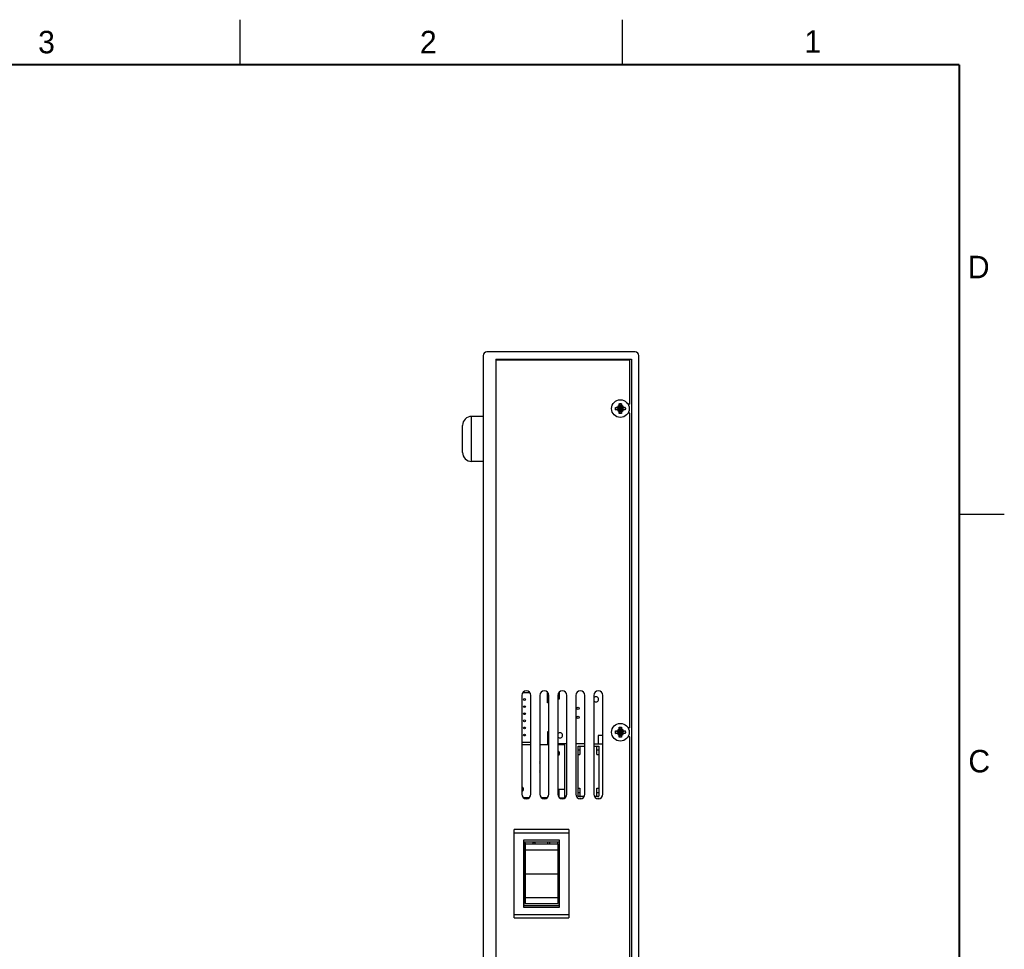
# Model space of a CAD drawing. Header units: inches. Extents: x 0 to 34, y 0 to 22.
# Tile 24 of 24: x 23.1 to 34, y 11.7 to 22. Entities that reach past the tile are written whole.
import ezdxf

# ---------------------------------------------------------------- set-up
doc = ezdxf.new("R2010")
doc.units = ezdxf.units.IN
doc.header["$LTSCALE"] = 1.87
doc.header["$MEASUREMENT"] = 0
doc.layers.get('0').update_dxf_attribs({"linetype": 'CONTINUOUS'})
doc.styles.get("Standard").update_dxf_attribs({"font": 'txt', "width": 0.8})

msp = doc.modelspace()

# ---------------------------------------------------------------- linework, layer by layer
at = {"color": 2, "linetype": 'CONTINUOUS'}
for p, q in [((25.5, 22), (25.5, 21.5)), ((29.75, 22), (29.75, 21.5)), ((33.5, 16.5), (34, 16.5))]:
    msp.add_line(p, q, dxfattribs=at)
at = {"color": 7, "linetype": 'CONTINUOUS'}
for p, q in [((29.8958, 18.3037), (28.2458, 18.3037)), ((28.2058, 18.2637), (28.2058, 6.2837)), ((28.3458, 18.2237), (28.3458, 6.3237)), ((28.3458, 18.2237), (29.8558, 18.2237)), ((29.8358, 18.2137), (28.3458, 18.2137)), ((28.3808, 18.2237), (28.3808, 18.2137)), ((28.4558, 18.2237), (28.4558, 18.2137)), ((28.4708, 18.2237), (28.4708, 18.2137)), ((28.4858, 18.2137), (28.4858, 18.2237)), ((28.7358, 18.2137), (28.7358, 18.2237)), ((29.4058, 18.2137), (29.4058, 18.2237)), ((29.5758, 18.2237), (29.5758, 18.2137)), ((29.6908, 18.2237), (29.6908, 18.2137)), ((29.7135, 18.2137), (29.7135, 18.2237)), ((29.717, 18.2137), (29.717, 18.2237)), ((29.7746, 18.2237), (29.7746, 18.2137)), ((29.7782, 18.2237), (29.7782, 18.2137)), ((29.8008, 18.2237), (29.8008, 18.2137)), ((29.8358, 17.7237), (29.8358, 18.2137)), ((29.8558, 18.2237), (29.8558, 6.3237)), ((29.9358, 6.2837), (29.9358, 18.2637)), ((29.6769, 17.6873), (29.6979, 17.6806)), ((29.6769, 17.6601), (29.6979, 17.6668)), ((29.6979, 17.6668), (29.7638, 17.6806)), ((29.7006, 17.6806), (29.6979, 17.6806)), ((29.6979, 17.6806), (29.7638, 17.6668)), ((29.6979, 17.6668), (29.7006, 17.6668)), ((29.7154, 17.6891), (29.7006, 17.6806)), ((29.7045, 17.6884), (29.7006, 17.6806)), ((29.7006, 17.6668), (29.761, 17.6806)), ((29.7006, 17.6806), (29.761, 17.6668)), ((29.7045, 17.659), (29.7006, 17.6668)), ((29.7006, 17.6668), (29.7154, 17.6583)), ((29.7118, 17.6547), (29.7499, 17.6927)), ((29.7118, 17.6927), (29.7499, 17.6547)), ((29.7239, 17.7039), (29.7154, 17.6891)), ((29.7154, 17.6583), (29.7239, 17.6435)), ((29.7161, 17.7001), (29.7239, 17.7039)), ((29.7239, 17.6435), (29.7161, 17.6473)), ((29.7172, 17.7276), (29.7239, 17.7067)), ((29.7172, 17.6198), (29.7239, 17.6408)), ((29.7239, 17.6408), (29.7377, 17.7067)), ((29.7239, 17.7067), (29.7239, 17.7039)), ((29.7377, 17.6408), (29.7239, 17.7067)), ((29.7239, 17.6435), (29.7377, 17.7039)), ((29.7377, 17.6435), (29.7239, 17.7039)), ((29.7239, 17.6435), (29.7239, 17.6408)), ((29.7445, 17.7276), (29.7377, 17.7067)), ((29.7377, 17.7039), (29.7377, 17.7067)), ((29.7463, 17.6891), (29.7377, 17.7039)), ((29.7377, 17.7039), (29.7456, 17.7001)), ((29.7377, 17.6435), (29.7463, 17.6583)), ((29.7456, 17.6473), (29.7377, 17.6435)), ((29.7377, 17.6408), (29.7377, 17.6435)), ((29.7445, 17.6198), (29.7377, 17.6408)), ((29.761, 17.6806), (29.7463, 17.6891)), ((29.7463, 17.6583), (29.761, 17.6668)), ((29.7572, 17.6884), (29.761, 17.6806)), ((29.761, 17.6668), (29.7572, 17.659)), ((29.7638, 17.6806), (29.761, 17.6806)), ((29.761, 17.6668), (29.7638, 17.6668)), ((29.7848, 17.6873), (29.7638, 17.6806)), ((29.7848, 17.6601), (29.7638, 17.6668)), ((29.8358, 17.7237), (29.8156, 17.7237)), ((28.0758, 17.0862), (28.0758, 17.5862)), ((28.2058, 17.5862), (28.0758, 17.5862)), ((29.8358, 17.6237), (29.8156, 17.6237)), ((29.8358, 14.1237), (29.8358, 17.6237)), ((27.9758, 17.1862), (27.9758, 17.4862)), ((28.2058, 17.0862), (28.0758, 17.0862)), ((28.6358, 14.4837), (28.6358, 13.3837)), ((28.6487, 14.5172), (28.7229, 14.5172)), ((28.7358, 13.3837), (28.7358, 14.4837)), ((28.8358, 14.4837), (28.8358, 13.3837)), ((28.9218, 14.4017), (28.9218, 14.5184)), ((28.9358, 13.3837), (28.9358, 14.4837)), ((29.0358, 14.4837), (29.0358, 13.3837)), ((29.0538, 14.4447), (29.0538, 14.5221)), ((29.1358, 13.3837), (29.1358, 14.4837)), ((29.2358, 14.4837), (29.2358, 13.3837)), ((29.3358, 13.3837), (29.3358, 14.4837)), ((29.4358, 14.4837), (29.4358, 13.3837)), ((29.5358, 13.3837), (29.5358, 14.4837)), ((28.9358, 14.4017), (28.9218, 14.4017)), ((29.0358, 14.4447), (29.0538, 14.4447)), ((29.7172, 14.1276), (29.7239, 14.1067)), ((29.7445, 14.1276), (29.7377, 14.1067)), ((29.8358, 14.1237), (29.8156, 14.1237)), ((28.9218, 14.0777), (28.9218, 13.9447)), ((28.9358, 14.0777), (28.9218, 14.0777)), ((29.4828, 14.0357), (29.4828, 13.9447)), ((29.5358, 14.0357), (29.4828, 14.0357)), ((29.6769, 14.0873), (29.6979, 14.0806)), ((29.6769, 14.0601), (29.6979, 14.0668)), ((29.6979, 14.0668), (29.7638, 14.0806)), ((29.7006, 14.0806), (29.6979, 14.0806)), ((29.6979, 14.0806), (29.7638, 14.0668)), ((29.6979, 14.0668), (29.7006, 14.0668)), ((29.7154, 14.0891), (29.7006, 14.0806)), ((29.7045, 14.0884), (29.7006, 14.0806)), ((29.7006, 14.0668), (29.761, 14.0806)), ((29.7006, 14.0806), (29.761, 14.0668)), ((29.7045, 14.059), (29.7006, 14.0668)), ((29.7006, 14.0668), (29.7154, 14.0583)), ((29.7118, 14.0547), (29.7499, 14.0927)), ((29.7118, 14.0927), (29.7499, 14.0547)), ((29.7239, 14.1039), (29.7154, 14.0891)), ((29.7154, 14.0583), (29.7239, 14.0435)), ((29.7161, 14.1001), (29.7239, 14.1039)), ((29.7239, 14.0435), (29.7161, 14.0473)), ((29.7172, 14.0198), (29.7239, 14.0408)), ((29.7239, 14.0408), (29.7377, 14.1067)), ((29.7239, 14.1067), (29.7239, 14.1039)), ((29.7377, 14.0408), (29.7239, 14.1067)), ((29.7239, 14.0435), (29.7377, 14.1039)), ((29.7377, 14.0435), (29.7239, 14.1039)), ((29.7239, 14.0435), (29.7239, 14.0408)), ((29.7377, 14.1039), (29.7377, 14.1067)), ((29.7463, 14.0891), (29.7377, 14.1039)), ((29.7377, 14.1039), (29.7456, 14.1001)), ((29.7377, 14.0435), (29.7463, 14.0583)), ((29.7456, 14.0473), (29.7377, 14.0435)), ((29.7377, 14.0408), (29.7377, 14.0435)), ((29.7445, 14.0198), (29.7377, 14.0408)), ((29.761, 14.0806), (29.7463, 14.0891)), ((29.7463, 14.0583), (29.761, 14.0668)), ((29.7572, 14.0884), (29.761, 14.0806)), ((29.761, 14.0668), (29.7572, 14.059)), ((29.7638, 14.0806), (29.761, 14.0806)), ((29.761, 14.0668), (29.7638, 14.0668)), ((29.7848, 14.0873), (29.7638, 14.0806)), ((29.7848, 14.0601), (29.7638, 14.0668)), ((29.8358, 14.0237), (29.8156, 14.0237)), ((29.8358, 10.5237), (29.8358, 14.0237)), ((28.6358, 13.9622), (28.7358, 13.9622)), ((28.7358, 13.9347), (28.6358, 13.9347)), ((28.9358, 13.9347), (28.8358, 13.9347)), ((28.9358, 13.9447), (28.9218, 13.9447)), ((29.1358, 13.9447), (29.0358, 13.9447)), ((29.1118, 13.9347), (29.0358, 13.9347)), ((29.1118, 13.3447), (29.1118, 13.9347)), ((29.3358, 13.9447), (29.2358, 13.9447)), ((29.2598, 13.3622), (29.2598, 13.9172)), ((29.2598, 13.9172), (29.3358, 13.9172)), ((29.2798, 13.9172), (29.2798, 13.8272)), ((29.4358, 13.9447), (29.5358, 13.9447)), ((29.4358, 13.9172), (29.4898, 13.9172)), ((29.4698, 13.8272), (29.4698, 13.9172)), ((29.4898, 13.9172), (29.4898, 13.3622)), ((29.2598, 13.8772), (29.2798, 13.8772)), ((29.2598, 13.8272), (29.2798, 13.8272)), ((29.4698, 13.8772), (29.4898, 13.8772)), ((29.4698, 13.8272), (29.4898, 13.8272)), ((29.0478, 13.4357), (29.0478, 13.3512)), ((29.1118, 13.4357), (29.0478, 13.4357)), ((29.2598, 13.4522), (29.2798, 13.4522)), ((29.2598, 13.4022), (29.2798, 13.4022)), ((29.2598, 13.3622), (29.331, 13.3622)), ((29.2798, 13.4522), (29.2798, 13.3622)), ((29.4407, 13.3622), (29.4898, 13.3622)), ((29.4698, 13.3622), (29.4698, 13.4522)), ((29.4698, 13.4522), (29.4898, 13.4522)), ((29.4698, 13.4022), (29.4898, 13.4022)), ((28.7171, 13.3447), (28.6546, 13.3447)), ((28.9171, 13.3447), (28.8546, 13.3447)), ((29.0546, 13.3447), (29.1118, 13.3447)), ((29.0957, 13.3347), (29.0759, 13.3347)), ((29.2957, 13.3347), (29.2759, 13.3347)), ((29.4957, 13.3347), (29.4759, 13.3347)), ((28.5508, 12.0073), (28.5508, 12.9913)), ((29.1578, 12.9913), (28.5508, 12.9913)), ((29.1578, 12.9513), (28.5508, 12.9513)), ((29.1578, 12.9913), (29.1578, 12.0073)), ((28.6568, 12.1233), (28.6568, 12.8753)), ((28.6568, 12.8753), (29.0518, 12.8753)), ((28.6568, 12.8553), (29.0518, 12.8553)), ((28.6628, 12.1433), (28.6628, 12.8553)), ((28.6718, 12.8307), (28.6718, 12.1667)), ((28.6718, 12.8307), (29.0368, 12.8307)), ((28.7598, 12.8307), (28.7598, 12.8522)), ((28.7598, 12.8522), (28.7798, 12.8522)), ((28.7798, 12.8553), (28.7798, 12.8307)), ((28.9218, 12.8553), (28.9218, 12.8307)), ((28.9468, 12.8307), (28.9468, 12.8553)), ((29.0368, 12.8307), (29.0368, 12.1667)), ((29.0518, 12.8753), (29.0518, 12.1233)), ((28.6628, 12.7622), (28.6718, 12.7622)), ((28.6718, 12.7347), (28.6628, 12.7347)), ((28.6718, 12.7087), (28.6628, 12.7087)), ((28.6718, 12.7648), (29.0368, 12.7648)), ((29.0518, 12.7447), (29.0368, 12.7447)), ((29.0518, 12.7347), (29.0368, 12.7347)), ((28.6718, 12.6587), (28.6628, 12.6587)), ((28.6718, 12.6227), (28.6628, 12.6227)), ((28.6718, 12.4993), (29.0368, 12.4993)), ((28.6718, 12.3747), (28.6628, 12.3747)), ((28.6718, 12.3387), (28.6628, 12.3387)), ((28.6718, 12.2887), (28.6628, 12.2887)), ((28.6718, 12.2338), (29.0368, 12.2338)), ((28.6718, 12.1667), (29.0368, 12.1667)), ((29.0518, 12.2357), (29.0478, 12.2357)), ((29.0478, 12.2357), (29.0478, 12.1447)), ((28.5508, 12.0473), (29.1578, 12.0473)), ((29.0518, 12.1433), (28.6568, 12.1433)), ((29.0518, 12.1233), (28.6568, 12.1233)), ((28.6628, 12.1447), (29.0518, 12.1447)), ((28.5508, 12.0073), (29.1578, 12.0073))]:
    msp.add_line(p, q, dxfattribs=at)
at = {"color": 7, "linetype": 'CONTINUOUS', "const_width": 0.02}
for points in [[(33.5, 21.5), (0.5, 21.5)], [(33.5, 0.5), (33.5, 21.5)]]:
    msp.add_lwpolyline(points, dxfattribs=at)
at = {"color": 7, "linetype": 'CONTINUOUS'}
for centre, radius in [((29.7308, 17.6737), 0.0984), ((28.6648, 14.4372), 0.01), ((28.6648, 14.3582), 0.01), ((29.2598, 14.3397), 0.014), ((28.6648, 14.2792), 0.01), ((29.2598, 14.2397), 0.014), ((28.6648, 14.2002), 0.01), ((28.6648, 14.1212), 0.01), ((29.7308, 14.0737), 0.0984), ((28.6648, 14.0422), 0.01)]:
    msp.add_circle(centre, radius, dxfattribs=at)
for centre, radius, start, end in [((28.2458, 18.2637), 0.04, 90, 180), ((29.8958, 18.2637), 0.04, 0, 90), ((29.7308, 17.6737), 0.0337, 168.18933, 191.81067), ((29.7308, 17.6737), 0.0365, 113.44647, 156.55353), ((29.7308, 17.6737), 0.0365, 203.44647, 246.55353), ((29.7308, 17.6737), 0.0337, 78.18933, 101.81067), ((29.7308, 17.6737), 0.0337, 258.18933, 281.81067), ((29.7308, 17.6737), 0.0365, 23.44647, 66.55353), ((29.7308, 17.6737), 0.0365, 293.44647, 336.55353), ((29.7308, 17.6737), 0.0337, 348.18933, 11.81067), ((28.0758, 17.4862), 0.1, 90, 180), ((28.0758, 17.1862), 0.1, 180, 270), ((28.6858, 14.4837), 0.05, 0, 180), ((28.8858, 14.4837), 0.05, 0, 180), ((29.0858, 14.4837), 0.05, 0, 180), ((29.2858, 14.4837), 0.05, 0, 180), ((29.4858, 14.4837), 0.05, 0, 180), ((29.4598, 14.4397), 0.029, 214.13084, 145.86916), ((29.0598, 14.0397), 0.029, 214.13084, 145.86916), ((29.7308, 14.0737), 0.0337, 168.18933, 191.81067), ((29.7308, 14.0737), 0.0365, 113.44647, 156.55353), ((29.7308, 14.0737), 0.0365, 203.44647, 246.55353), ((29.7308, 14.0737), 0.0337, 78.18933, 101.81067), ((29.7308, 14.0737), 0.0337, 258.18933, 281.81067), ((29.7308, 14.0737), 0.0365, 23.44647, 66.55353), ((29.7308, 14.0737), 0.0365, 293.44647, 336.55353), ((29.7308, 14.0737), 0.0337, 348.18933, 11.81067), ((29.0248, 13.8397), 0.029, 292.29596, 67.70404), ((28.8248, 13.7397), 0.014, 321.79702, 38.20298), ((28.8248, 13.6397), 0.014, 321.79702, 38.20298), ((28.6248, 13.4397), 0.029, 292.29596, 67.70404), ((28.6858, 13.3837), 0.05, 180, 360), ((28.8858, 13.3837), 0.05, 180, 360), ((29.0858, 13.3837), 0.05, 180, 360), ((29.2858, 13.3837), 0.05, 180, 360), ((29.4858, 13.3837), 0.05, 180, 360), ((28.6648, 12.8422), 0.01, 258.45977, 101.54023), ((29.0598, 12.8397), 0.029, 147.52142, 198.0836), ((29.0598, 12.8397), 0.029, 217.51496, 253.98406), ((29.0248, 12.6397), 0.029, 21.39914, 65.55177), ((29.0248, 12.6397), 0.029, 294.44823, 338.60086)]:
    msp.add_arc(centre, radius, start, end, dxfattribs=at)
for points, knots in [([(29.6752, 17.6737), (29.6752, 17.6744), (29.6752, 17.6757), (29.6753, 17.6776), (29.6755, 17.6796), (29.6758, 17.6816), (29.6761, 17.6835), (29.6765, 17.6854), (29.6768, 17.6867), (29.6769, 17.6873)], [0, 0, 0, 0, 0.1428588, 0.2857114, 0.4285757, 0.5714259, 0.71429, 0.857142, 1, 1, 1, 1]), ([(29.6769, 17.6601), (29.6768, 17.6607), (29.6765, 17.662), (29.6761, 17.6639), (29.6758, 17.6659), (29.6755, 17.6678), (29.6753, 17.6698), (29.6752, 17.6717), (29.6752, 17.6731), (29.6752, 17.6737)], [0, 0, 0, 0, 0.1428581, 0.28571, 0.4285741, 0.5714243, 0.7142886, 0.8571412, 1, 1, 1, 1]), ([(29.6769, 17.6873), (29.6776, 17.6874), (29.6791, 17.6875), (29.6814, 17.6876), (29.6836, 17.6877), (29.6859, 17.6878), (29.6881, 17.6879), (29.6902, 17.688), (29.6922, 17.6881), (29.694, 17.6882), (29.6957, 17.6882), (29.6968, 17.6882), (29.6973, 17.6883)], [0, 0, 0, 0, 0.1066423, 0.2171959, 0.3296411, 0.4418773, 0.551577, 0.6557475, 0.7519173, 0.8405428, 0.9228194, 1, 1, 1, 1]), ([(29.6973, 17.6592), (29.6968, 17.6592), (29.6957, 17.6592), (29.6941, 17.6593), (29.6923, 17.6593), (29.6904, 17.6594), (29.6883, 17.6595), (29.6861, 17.6596), (29.6838, 17.6597), (29.6815, 17.6598), (29.6792, 17.6599), (29.6777, 17.66), (29.6769, 17.6601)], [0, 0, 0, 0, 0.0763278, 0.1568481, 0.2432053, 0.3369839, 0.4391958, 0.5483589, 0.6620583, 0.777248, 0.8908715, 1, 1, 1, 1]), ([(29.6973, 17.6883), (29.6979, 17.6883), (29.6989, 17.6883), (29.7004, 17.6883), (29.7019, 17.6884), (29.7032, 17.6884), (29.7041, 17.6884), (29.7045, 17.6884)], [0, 0, 0, 0, 0.2299252, 0.4428537, 0.6408061, 0.8258295, 1, 1, 1, 1]), ([(29.7045, 17.659), (29.7041, 17.659), (29.7032, 17.659), (29.7019, 17.6591), (29.7004, 17.6591), (29.6989, 17.6591), (29.6979, 17.6592), (29.6973, 17.6592)], [0, 0, 0, 0, 0.1749949, 0.3604938, 0.5585088, 0.7710246, 1, 1, 1, 1]), ([(29.7045, 17.6884), (29.7048, 17.6886), (29.7054, 17.689), (29.7063, 17.6895), (29.7072, 17.6901), (29.7082, 17.6906), (29.7091, 17.6911), (29.71, 17.6917), (29.7109, 17.6922), (29.7115, 17.6925), (29.7118, 17.6927)], [0, 0, 0, 0, 0.1266376, 0.2522776, 0.377207, 0.5017085, 0.6260527, 0.7504309, 0.8750222, 1, 1, 1, 1]), ([(29.7118, 17.6547), (29.7115, 17.6549), (29.7109, 17.6552), (29.71, 17.6558), (29.7091, 17.6563), (29.7082, 17.6568), (29.7072, 17.6574), (29.7063, 17.6579), (29.7054, 17.6584), (29.7048, 17.6588), (29.7045, 17.659)], [0, 0, 0, 0, 0.1249809, 0.2495744, 0.3739541, 0.4982993, 0.6228007, 0.7477287, 0.873366, 1, 1, 1, 1]), ([(29.7118, 17.6927), (29.712, 17.693), (29.7124, 17.6936), (29.7129, 17.6946), (29.7134, 17.6955), (29.714, 17.6964), (29.7145, 17.6973), (29.715, 17.6982), (29.7156, 17.6991), (29.7159, 17.6998), (29.7161, 17.7001)], [0, 0, 0, 0, 0.1249809, 0.2495744, 0.3739541, 0.4982992, 0.6228007, 0.7477287, 0.873366, 1, 1, 1, 1]), ([(29.7161, 17.6473), (29.7159, 17.6477), (29.7156, 17.6483), (29.715, 17.6492), (29.7145, 17.6501), (29.714, 17.651), (29.7134, 17.6519), (29.7129, 17.6529), (29.7124, 17.6538), (29.712, 17.6544), (29.7118, 17.6547)], [0, 0, 0, 0, 0.1266371, 0.2522768, 0.3772061, 0.5017075, 0.6260518, 0.7504303, 0.8750219, 1, 1, 1, 1]), ([(29.7161, 17.7001), (29.7161, 17.7005), (29.7161, 17.7014), (29.7162, 17.7027), (29.7162, 17.7041), (29.7162, 17.7056), (29.7163, 17.7067), (29.7163, 17.7072)], [0, 0, 0, 0, 0.1749949, 0.3604938, 0.5585088, 0.7710246, 1, 1, 1, 1]), ([(29.7163, 17.6402), (29.7163, 17.6407), (29.7162, 17.6418), (29.7162, 17.6433), (29.7162, 17.6447), (29.7161, 17.6461), (29.7161, 17.6469), (29.7161, 17.6473)], [0, 0, 0, 0, 0.2299253, 0.4428538, 0.6408061, 0.8258295, 1, 1, 1, 1]), ([(29.7163, 17.7072), (29.7163, 17.7078), (29.7163, 17.7088), (29.7164, 17.7105), (29.7164, 17.7123), (29.7165, 17.7142), (29.7166, 17.7162), (29.7167, 17.7185), (29.7168, 17.7208), (29.7169, 17.7231), (29.7171, 17.7254), (29.7172, 17.7269), (29.7172, 17.7276)], [0, 0, 0, 0, 0.0763278, 0.1568481, 0.2432053, 0.3369839, 0.4391958, 0.5483589, 0.6620583, 0.777248, 0.8908715, 1, 1, 1, 1]), ([(29.7172, 17.6198), (29.7172, 17.6205), (29.7171, 17.622), (29.7169, 17.6242), (29.7168, 17.6265), (29.7167, 17.6288), (29.7166, 17.631), (29.7165, 17.6331), (29.7165, 17.6351), (29.7164, 17.6369), (29.7163, 17.6386), (29.7163, 17.6397), (29.7163, 17.6402)], [0, 0, 0, 0, 0.1066423, 0.2171959, 0.3296411, 0.4418773, 0.5515771, 0.6557475, 0.7519173, 0.8405428, 0.9228194, 1, 1, 1, 1]), ([(29.7172, 17.7276), (29.7178, 17.7278), (29.7191, 17.7281), (29.721, 17.7285), (29.723, 17.7288), (29.7249, 17.729), (29.7269, 17.7292), (29.7289, 17.7293), (29.7308, 17.7293), (29.7328, 17.7293), (29.7348, 17.7292), (29.7367, 17.729), (29.7387, 17.7288), (29.7406, 17.7285), (29.7426, 17.7281), (29.7438, 17.7278), (29.7445, 17.7276)], [0, 0, 0, 0, 0.0714283, 0.1428566, 0.2142852, 0.2857138, 0.3571425, 0.4285712, 0.5, 0.5714288, 0.6428575, 0.7142862, 0.7857148, 0.8571434, 0.9285717, 1, 1, 1, 1]), ([(29.7445, 17.7276), (29.7445, 17.7269), (29.7446, 17.7254), (29.7447, 17.7232), (29.7449, 17.7209), (29.745, 17.7186), (29.7451, 17.7164), (29.7451, 17.7143), (29.7452, 17.7124), (29.7453, 17.7105), (29.7453, 17.7088), (29.7454, 17.7078), (29.7454, 17.7072)], [0, 0, 0, 0, 0.1066423, 0.2171959, 0.3296411, 0.4418773, 0.5515771, 0.6557475, 0.7519173, 0.8405428, 0.9228194, 1, 1, 1, 1]), ([(29.7454, 17.6402), (29.7454, 17.6397), (29.7453, 17.6386), (29.7453, 17.6369), (29.7452, 17.6352), (29.7452, 17.6332), (29.7451, 17.6312), (29.745, 17.629), (29.7449, 17.6267), (29.7447, 17.6243), (29.7446, 17.622), (29.7445, 17.6205), (29.7445, 17.6198)], [0, 0, 0, 0, 0.0763278, 0.1568481, 0.2432053, 0.3369839, 0.4391958, 0.5483589, 0.6620583, 0.777248, 0.8908715, 1, 1, 1, 1]), ([(29.7454, 17.7072), (29.7454, 17.7067), (29.7454, 17.7056), (29.7455, 17.7041), (29.7455, 17.7027), (29.7455, 17.7013), (29.7455, 17.7005), (29.7456, 17.7001)], [0, 0, 0, 0, 0.2299253, 0.4428538, 0.6408061, 0.8258295, 1, 1, 1, 1]), ([(29.7456, 17.6473), (29.7455, 17.6469), (29.7455, 17.6461), (29.7455, 17.6447), (29.7455, 17.6433), (29.7454, 17.6418), (29.7454, 17.6407), (29.7454, 17.6402)], [0, 0, 0, 0, 0.1749949, 0.3604938, 0.5585088, 0.7710246, 1, 1, 1, 1]), ([(29.7456, 17.7001), (29.7457, 17.6998), (29.7461, 17.6991), (29.7466, 17.6982), (29.7472, 17.6973), (29.7477, 17.6964), (29.7482, 17.6955), (29.7488, 17.6946), (29.7493, 17.6936), (29.7497, 17.693), (29.7499, 17.6927)], [0, 0, 0, 0, 0.1266375, 0.2522775, 0.3772069, 0.5017084, 0.6260526, 0.7504308, 0.8750222, 1, 1, 1, 1]), ([(29.7499, 17.6547), (29.7497, 17.6544), (29.7493, 17.6538), (29.7488, 17.6529), (29.7482, 17.6519), (29.7477, 17.651), (29.7472, 17.6501), (29.7466, 17.6492), (29.7461, 17.6483), (29.7457, 17.6477), (29.7456, 17.6473)], [0, 0, 0, 0, 0.1249812, 0.249575, 0.3739548, 0.4983, 0.6228015, 0.7477293, 0.8733664, 1, 1, 1, 1]), ([(29.7499, 17.6927), (29.7502, 17.6925), (29.7508, 17.6922), (29.7517, 17.6917), (29.7526, 17.6911), (29.7535, 17.6906), (29.7544, 17.6901), (29.7554, 17.6895), (29.7563, 17.689), (29.7569, 17.6886), (29.7572, 17.6884)], [0, 0, 0, 0, 0.1249812, 0.249575, 0.3739548, 0.4983, 0.6228015, 0.7477293, 0.8733664, 1, 1, 1, 1]), ([(29.7572, 17.659), (29.7569, 17.6588), (29.7563, 17.6584), (29.7554, 17.6579), (29.7544, 17.6574), (29.7535, 17.6568), (29.7526, 17.6563), (29.7517, 17.6558), (29.7508, 17.6552), (29.7502, 17.6549), (29.7499, 17.6547)], [0, 0, 0, 0, 0.1266375, 0.2522775, 0.3772069, 0.5017084, 0.6260525, 0.7504308, 0.8750222, 1, 1, 1, 1]), ([(29.7572, 17.6884), (29.7576, 17.6884), (29.7585, 17.6884), (29.7598, 17.6884), (29.7612, 17.6883), (29.7628, 17.6883), (29.7638, 17.6883), (29.7644, 17.6883)], [0, 0, 0, 0, 0.1749949, 0.3604938, 0.5585088, 0.7710246, 1, 1, 1, 1]), ([(29.7644, 17.6592), (29.7638, 17.6592), (29.7628, 17.6591), (29.7612, 17.6591), (29.7598, 17.6591), (29.7585, 17.659), (29.7576, 17.659), (29.7572, 17.659)], [0, 0, 0, 0, 0.2299253, 0.4428538, 0.6408061, 0.8258295, 1, 1, 1, 1]), ([(29.7644, 17.6883), (29.7649, 17.6882), (29.766, 17.6882), (29.7676, 17.6882), (29.7694, 17.6881), (29.7713, 17.688), (29.7734, 17.6879), (29.7756, 17.6878), (29.7779, 17.6877), (29.7802, 17.6876), (29.7825, 17.6875), (29.784, 17.6874), (29.7848, 17.6873)], [0, 0, 0, 0, 0.0763278, 0.1568481, 0.2432053, 0.3369839, 0.4391958, 0.5483589, 0.6620583, 0.777248, 0.8908715, 1, 1, 1, 1]), ([(29.7848, 17.6601), (29.784, 17.66), (29.7826, 17.6599), (29.7803, 17.6598), (29.778, 17.6597), (29.7758, 17.6596), (29.7736, 17.6595), (29.7714, 17.6594), (29.7695, 17.6593), (29.7677, 17.6593), (29.766, 17.6592), (29.7649, 17.6592), (29.7644, 17.6592)], [0, 0, 0, 0, 0.1066423, 0.2171959, 0.3296411, 0.4418773, 0.5515771, 0.6557475, 0.7519173, 0.8405428, 0.9228194, 1, 1, 1, 1]), ([(29.7848, 17.6873), (29.7849, 17.6867), (29.7852, 17.6854), (29.7856, 17.6835), (29.7859, 17.6816), (29.7862, 17.6796), (29.7863, 17.6776), (29.7864, 17.6757), (29.7865, 17.6744), (29.7865, 17.6737)], [0, 0, 0, 0, 0.1428581, 0.28571, 0.4285741, 0.5714243, 0.7142886, 0.8571412, 1, 1, 1, 1]), ([(29.7865, 17.6737), (29.7865, 17.6731), (29.7864, 17.6717), (29.7863, 17.6698), (29.7862, 17.6678), (29.7859, 17.6659), (29.7856, 17.6639), (29.7852, 17.662), (29.7849, 17.6607), (29.7848, 17.6601)], [0, 0, 0, 0, 0.1428588, 0.2857114, 0.4285757, 0.5714259, 0.71429, 0.857142, 1, 1, 1, 1]), ([(29.7445, 17.6198), (29.7438, 17.6196), (29.7426, 17.6193), (29.7406, 17.6189), (29.7387, 17.6186), (29.7367, 17.6184), (29.7348, 17.6182), (29.7328, 17.6181), (29.7308, 17.6181), (29.7289, 17.6181), (29.7269, 17.6182), (29.7249, 17.6184), (29.723, 17.6186), (29.721, 17.6189), (29.7191, 17.6193), (29.7178, 17.6196), (29.7172, 17.6198)], [0, 0, 0, 0, 0.0714283, 0.1428566, 0.2142852, 0.2857138, 0.3571425, 0.4285712, 0.5, 0.5714288, 0.6428575, 0.7142862, 0.7857148, 0.8571434, 0.9285717, 1, 1, 1, 1]), ([(29.7163, 14.1072), (29.7163, 14.1078), (29.7163, 14.1088), (29.7164, 14.1105), (29.7164, 14.1123), (29.7165, 14.1142), (29.7166, 14.1162), (29.7167, 14.1185), (29.7168, 14.1208), (29.7169, 14.1231), (29.7171, 14.1254), (29.7172, 14.1269), (29.7172, 14.1276)], [0, 0, 0, 0, 0.0763278, 0.1568481, 0.2432053, 0.3369839, 0.4391958, 0.5483589, 0.6620583, 0.777248, 0.8908715, 1, 1, 1, 1]), ([(29.7172, 14.1276), (29.7178, 14.1278), (29.7191, 14.1281), (29.721, 14.1285), (29.723, 14.1288), (29.7249, 14.129), (29.7269, 14.1292), (29.7289, 14.1293), (29.7308, 14.1293), (29.7328, 14.1293), (29.7348, 14.1292), (29.7367, 14.129), (29.7387, 14.1288), (29.7406, 14.1285), (29.7426, 14.1281), (29.7438, 14.1278), (29.7445, 14.1276)], [0, 0, 0, 0, 0.0714283, 0.1428566, 0.2142852, 0.2857138, 0.3571425, 0.4285712, 0.5, 0.5714288, 0.6428575, 0.7142862, 0.7857148, 0.8571434, 0.9285717, 1, 1, 1, 1]), ([(29.7445, 14.1276), (29.7445, 14.1269), (29.7446, 14.1254), (29.7447, 14.1232), (29.7449, 14.1209), (29.745, 14.1186), (29.7451, 14.1164), (29.7451, 14.1143), (29.7452, 14.1124), (29.7453, 14.1105), (29.7453, 14.1088), (29.7454, 14.1078), (29.7454, 14.1072)], [0, 0, 0, 0, 0.1066423, 0.2171959, 0.3296411, 0.4418773, 0.5515771, 0.6557475, 0.7519173, 0.8405428, 0.9228194, 1, 1, 1, 1]), ([(29.6752, 14.0737), (29.6752, 14.0744), (29.6752, 14.0757), (29.6753, 14.0776), (29.6755, 14.0796), (29.6758, 14.0816), (29.6761, 14.0835), (29.6765, 14.0854), (29.6768, 14.0867), (29.6769, 14.0873)], [0, 0, 0, 0, 0.1428588, 0.2857114, 0.4285757, 0.5714259, 0.71429, 0.857142, 1, 1, 1, 1]), ([(29.6769, 14.0601), (29.6768, 14.0607), (29.6765, 14.062), (29.6761, 14.0639), (29.6758, 14.0659), (29.6755, 14.0678), (29.6753, 14.0698), (29.6752, 14.0717), (29.6752, 14.0731), (29.6752, 14.0737)], [0, 0, 0, 0, 0.1428581, 0.28571, 0.4285741, 0.5714243, 0.7142886, 0.8571412, 1, 1, 1, 1]), ([(29.6769, 14.0873), (29.6776, 14.0874), (29.6791, 14.0875), (29.6814, 14.0876), (29.6836, 14.0877), (29.6859, 14.0878), (29.6881, 14.0879), (29.6902, 14.088), (29.6922, 14.0881), (29.694, 14.0882), (29.6957, 14.0882), (29.6968, 14.0882), (29.6973, 14.0883)], [0, 0, 0, 0, 0.1066423, 0.2171959, 0.3296411, 0.4418773, 0.551577, 0.6557475, 0.7519173, 0.8405428, 0.9228194, 1, 1, 1, 1]), ([(29.6973, 14.0592), (29.6968, 14.0592), (29.6957, 14.0592), (29.6941, 14.0593), (29.6923, 14.0593), (29.6904, 14.0594), (29.6883, 14.0595), (29.6861, 14.0596), (29.6838, 14.0597), (29.6815, 14.0598), (29.6792, 14.0599), (29.6777, 14.06), (29.6769, 14.0601)], [0, 0, 0, 0, 0.0763278, 0.1568481, 0.2432053, 0.3369839, 0.4391958, 0.5483589, 0.6620583, 0.777248, 0.8908715, 1, 1, 1, 1]), ([(29.6973, 14.0883), (29.6979, 14.0883), (29.6989, 14.0883), (29.7004, 14.0883), (29.7019, 14.0884), (29.7032, 14.0884), (29.7041, 14.0884), (29.7045, 14.0884)], [0, 0, 0, 0, 0.2299252, 0.4428537, 0.6408061, 0.8258295, 1, 1, 1, 1]), ([(29.7045, 14.059), (29.7041, 14.059), (29.7032, 14.059), (29.7019, 14.0591), (29.7004, 14.0591), (29.6989, 14.0591), (29.6979, 14.0592), (29.6973, 14.0592)], [0, 0, 0, 0, 0.1749949, 0.3604938, 0.5585088, 0.7710246, 1, 1, 1, 1]), ([(29.7045, 14.0884), (29.7048, 14.0886), (29.7054, 14.089), (29.7063, 14.0895), (29.7072, 14.0901), (29.7082, 14.0906), (29.7091, 14.0911), (29.71, 14.0917), (29.7109, 14.0922), (29.7115, 14.0925), (29.7118, 14.0927)], [0, 0, 0, 0, 0.1266376, 0.2522776, 0.377207, 0.5017085, 0.6260527, 0.7504309, 0.8750222, 1, 1, 1, 1]), ([(29.7118, 14.0547), (29.7115, 14.0549), (29.7109, 14.0552), (29.71, 14.0558), (29.7091, 14.0563), (29.7082, 14.0568), (29.7072, 14.0574), (29.7063, 14.0579), (29.7054, 14.0584), (29.7048, 14.0588), (29.7045, 14.059)], [0, 0, 0, 0, 0.1249809, 0.2495744, 0.3739541, 0.4982993, 0.6228007, 0.7477287, 0.873366, 1, 1, 1, 1]), ([(29.7118, 14.0927), (29.712, 14.093), (29.7124, 14.0936), (29.7129, 14.0946), (29.7134, 14.0955), (29.714, 14.0964), (29.7145, 14.0973), (29.715, 14.0982), (29.7156, 14.0991), (29.7159, 14.0998), (29.7161, 14.1001)], [0, 0, 0, 0, 0.1249809, 0.2495744, 0.3739541, 0.4982992, 0.6228007, 0.7477287, 0.873366, 1, 1, 1, 1]), ([(29.7161, 14.0473), (29.7159, 14.0477), (29.7156, 14.0483), (29.715, 14.0492), (29.7145, 14.0501), (29.714, 14.051), (29.7134, 14.0519), (29.7129, 14.0529), (29.7124, 14.0538), (29.712, 14.0544), (29.7118, 14.0547)], [0, 0, 0, 0, 0.1266371, 0.2522768, 0.3772061, 0.5017075, 0.6260518, 0.7504303, 0.8750219, 1, 1, 1, 1]), ([(29.7161, 14.1001), (29.7161, 14.1005), (29.7161, 14.1014), (29.7162, 14.1027), (29.7162, 14.1041), (29.7162, 14.1056), (29.7163, 14.1067), (29.7163, 14.1072)], [0, 0, 0, 0, 0.1749949, 0.3604938, 0.5585088, 0.7710246, 1, 1, 1, 1]), ([(29.7163, 14.0402), (29.7163, 14.0407), (29.7162, 14.0418), (29.7162, 14.0433), (29.7162, 14.0447), (29.7161, 14.0461), (29.7161, 14.0469), (29.7161, 14.0473)], [0, 0, 0, 0, 0.2299253, 0.4428538, 0.6408061, 0.8258295, 1, 1, 1, 1]), ([(29.7172, 14.0198), (29.7172, 14.0205), (29.7171, 14.022), (29.7169, 14.0242), (29.7168, 14.0265), (29.7167, 14.0288), (29.7166, 14.031), (29.7165, 14.0331), (29.7165, 14.0351), (29.7164, 14.0369), (29.7163, 14.0386), (29.7163, 14.0397), (29.7163, 14.0402)], [0, 0, 0, 0, 0.1066423, 0.2171959, 0.3296411, 0.4418773, 0.5515771, 0.6557475, 0.7519173, 0.8405428, 0.9228194, 1, 1, 1, 1]), ([(29.7445, 14.0198), (29.7438, 14.0196), (29.7426, 14.0193), (29.7406, 14.0189), (29.7387, 14.0186), (29.7367, 14.0184), (29.7348, 14.0182), (29.7328, 14.0181), (29.7308, 14.0181), (29.7289, 14.0181), (29.7269, 14.0182), (29.7249, 14.0184), (29.723, 14.0186), (29.721, 14.0189), (29.7191, 14.0193), (29.7178, 14.0196), (29.7172, 14.0198)], [0, 0, 0, 0, 0.0714283, 0.1428566, 0.2142852, 0.2857138, 0.3571425, 0.4285712, 0.5, 0.5714288, 0.6428575, 0.7142862, 0.7857148, 0.8571434, 0.9285717, 1, 1, 1, 1]), ([(29.7454, 14.0402), (29.7454, 14.0397), (29.7453, 14.0386), (29.7453, 14.0369), (29.7452, 14.0352), (29.7452, 14.0332), (29.7451, 14.0312), (29.745, 14.029), (29.7449, 14.0267), (29.7447, 14.0243), (29.7446, 14.022), (29.7445, 14.0205), (29.7445, 14.0198)], [0, 0, 0, 0, 0.0763278, 0.1568481, 0.2432053, 0.3369839, 0.4391958, 0.5483589, 0.6620583, 0.777248, 0.8908715, 1, 1, 1, 1]), ([(29.7454, 14.1072), (29.7454, 14.1067), (29.7454, 14.1056), (29.7455, 14.1041), (29.7455, 14.1027), (29.7455, 14.1013), (29.7455, 14.1005), (29.7456, 14.1001)], [0, 0, 0, 0, 0.2299253, 0.4428538, 0.6408061, 0.8258295, 1, 1, 1, 1]), ([(29.7456, 14.0473), (29.7455, 14.0469), (29.7455, 14.0461), (29.7455, 14.0447), (29.7455, 14.0433), (29.7454, 14.0418), (29.7454, 14.0407), (29.7454, 14.0402)], [0, 0, 0, 0, 0.1749949, 0.3604938, 0.5585088, 0.7710246, 1, 1, 1, 1]), ([(29.7456, 14.1001), (29.7457, 14.0998), (29.7461, 14.0991), (29.7466, 14.0982), (29.7472, 14.0973), (29.7477, 14.0964), (29.7482, 14.0955), (29.7488, 14.0946), (29.7493, 14.0936), (29.7497, 14.093), (29.7499, 14.0927)], [0, 0, 0, 0, 0.1266375, 0.2522775, 0.3772069, 0.5017084, 0.6260526, 0.7504308, 0.8750222, 1, 1, 1, 1]), ([(29.7499, 14.0547), (29.7497, 14.0544), (29.7493, 14.0538), (29.7488, 14.0529), (29.7482, 14.0519), (29.7477, 14.051), (29.7472, 14.0501), (29.7466, 14.0492), (29.7461, 14.0483), (29.7457, 14.0477), (29.7456, 14.0473)], [0, 0, 0, 0, 0.1249812, 0.249575, 0.3739548, 0.4983, 0.6228015, 0.7477293, 0.8733664, 1, 1, 1, 1]), ([(29.7499, 14.0927), (29.7502, 14.0925), (29.7508, 14.0922), (29.7517, 14.0917), (29.7526, 14.0911), (29.7535, 14.0906), (29.7544, 14.0901), (29.7554, 14.0895), (29.7563, 14.089), (29.7569, 14.0886), (29.7572, 14.0884)], [0, 0, 0, 0, 0.1249812, 0.249575, 0.3739548, 0.4983, 0.6228015, 0.7477293, 0.8733664, 1, 1, 1, 1]), ([(29.7572, 14.059), (29.7569, 14.0588), (29.7563, 14.0584), (29.7554, 14.0579), (29.7544, 14.0574), (29.7535, 14.0568), (29.7526, 14.0563), (29.7517, 14.0558), (29.7508, 14.0552), (29.7502, 14.0549), (29.7499, 14.0547)], [0, 0, 0, 0, 0.1266375, 0.2522775, 0.3772069, 0.5017084, 0.6260525, 0.7504308, 0.8750222, 1, 1, 1, 1]), ([(29.7572, 14.0884), (29.7576, 14.0884), (29.7585, 14.0884), (29.7598, 14.0884), (29.7612, 14.0883), (29.7628, 14.0883), (29.7638, 14.0883), (29.7644, 14.0883)], [0, 0, 0, 0, 0.1749949, 0.3604938, 0.5585088, 0.7710246, 1, 1, 1, 1]), ([(29.7644, 14.0592), (29.7638, 14.0592), (29.7628, 14.0591), (29.7612, 14.0591), (29.7598, 14.0591), (29.7585, 14.059), (29.7576, 14.059), (29.7572, 14.059)], [0, 0, 0, 0, 0.2299253, 0.4428538, 0.6408061, 0.8258295, 1, 1, 1, 1]), ([(29.7644, 14.0883), (29.7649, 14.0882), (29.766, 14.0882), (29.7676, 14.0882), (29.7694, 14.0881), (29.7713, 14.088), (29.7734, 14.0879), (29.7756, 14.0878), (29.7779, 14.0877), (29.7802, 14.0876), (29.7825, 14.0875), (29.784, 14.0874), (29.7848, 14.0873)], [0, 0, 0, 0, 0.0763278, 0.1568481, 0.2432053, 0.3369839, 0.4391958, 0.5483589, 0.6620583, 0.777248, 0.8908715, 1, 1, 1, 1]), ([(29.7848, 14.0601), (29.784, 14.06), (29.7826, 14.0599), (29.7803, 14.0598), (29.778, 14.0597), (29.7758, 14.0596), (29.7736, 14.0595), (29.7714, 14.0594), (29.7695, 14.0593), (29.7677, 14.0593), (29.766, 14.0592), (29.7649, 14.0592), (29.7644, 14.0592)], [0, 0, 0, 0, 0.1066423, 0.2171959, 0.3296411, 0.4418773, 0.5515771, 0.6557475, 0.7519173, 0.8405428, 0.9228194, 1, 1, 1, 1]), ([(29.7848, 14.0873), (29.7849, 14.0867), (29.7852, 14.0854), (29.7856, 14.0835), (29.7859, 14.0816), (29.7862, 14.0796), (29.7863, 14.0776), (29.7864, 14.0757), (29.7865, 14.0744), (29.7865, 14.0737)], [0, 0, 0, 0, 0.1428581, 0.28571, 0.4285741, 0.5714243, 0.7142886, 0.8571412, 1, 1, 1, 1]), ([(29.7865, 14.0737), (29.7865, 14.0731), (29.7864, 14.0717), (29.7863, 14.0698), (29.7862, 14.0678), (29.7859, 14.0659), (29.7856, 14.0639), (29.7852, 14.062), (29.7849, 14.0607), (29.7848, 14.0601)], [0, 0, 0, 0, 0.1428588, 0.2857114, 0.4285757, 0.5714259, 0.71429, 0.857142, 1, 1, 1, 1])]:
    msp.add_open_spline(points, degree=3, knots=knots, dxfattribs=at)

# ---------------------------------------------------------------- texts
at = {"color": 2, "linetype": 'CONTINUOUS'}
for s, p in [('3', (23.257, 21.6259)), ('2', (27.5025, 21.6262)), ('1', (31.7781, 21.6326)), ('D', (33.5947, 19.1236)), ('C', (33.6004, 13.6267))]:
    msp.add_text(s, height=0.25, dxfattribs=at).set_placement(p)

doc.saveas('drawing.dxf')
